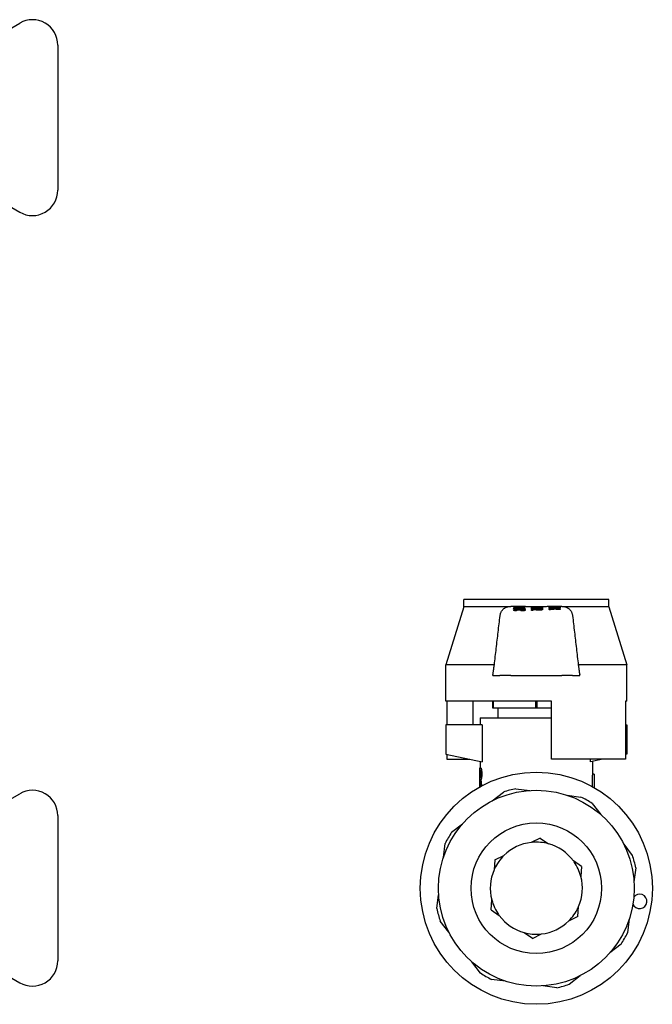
# Model space of a CAD drawing. Header units: millimetres. Extents: x 65 to 3510, y 33 to 336.
# Tile 6 of 6: x 374 to 462, y 198 to 333. Entities that reach past the tile are written whole.
import ezdxf

# ---------------------------------------------------------------- set-up
doc = ezdxf.new("R2010")
doc.units = ezdxf.units.MM
doc.layers.add('DETAIL', color=2, linetype='Continuous')

msp = doc.modelspace()

# ---------------------------------------------------------------- linework, layer by layer
at = {"layer": 'DETAIL'}
for p, q in [((371.2, 330.91), (374.49, 332.81)), ((379.74, 329.78), (379.74, 309.78)), ((371.2, 308.65), (374.49, 306.75)), ((455.74, 253.36), (435.74, 253.36)), ((435.74, 252.36), (435.74, 253.36)), ((455.74, 252.36), (455.74, 253.36)), ((435.74, 252.36), (433.24, 244.36)), ((441.77, 252.36), (435.74, 252.36)), ((442.59, 251.87), (442.59, 251.86)), ((442.6, 252.04), (442.6, 252.03)), ((442.63, 252.24), (443.79, 252.24)), ((442.63, 252.23), (442.63, 252.24)), ((444.15, 252.23), (442.63, 252.23)), ((442.63, 252.23), (442.63, 252.22)), ((444.15, 252.22), (442.63, 252.22)), ((442.63, 252.18), (442.77, 252.18)), ((442.63, 252.1), (442.63, 252.18)), ((442.79, 252.1), (442.63, 252.1)), ((442.63, 252.1), (442.63, 252.09)), ((442.79, 252.09), (442.63, 252.09)), ((442.79, 252.16), (442.79, 252.1)), ((442.79, 252.1), (442.79, 252.09)), ((442.99, 251.82), (442.99, 251.81)), ((443.38, 252), (443.38, 251.99)), ((443.59, 251.83), (443.75, 251.83)), ((443.59, 251.82), (443.59, 251.83)), ((444.07, 251.82), (443.59, 251.82)), ((443.59, 251.82), (443.59, 251.81)), ((444.07, 251.81), (443.59, 251.81)), ((443.63, 252.16), (443.63, 252.17)), ((443.63, 252.16), (443.63, 252.15)), ((443.71, 252.1), (443.71, 252.09)), ((443.79, 252.27), (443.9, 252.27)), ((443.79, 252.24), (443.79, 252.27)), ((443.83, 251.95), (443.83, 251.94)), ((443.96, 251.83), (444.07, 251.83)), ((444.07, 251.83), (444.07, 251.82)), ((444.07, 251.82), (444.07, 251.81)), ((444.15, 252.24), (444.15, 252.23)), ((444.15, 252.23), (444.15, 252.22)), ((444.15, 252.14), (444.15, 252.13)), ((444.15, 252.04), (444.15, 252.03)), ((444.19, 251.87), (444.19, 251.86)), ((444.23, 251.95), (444.23, 251.94)), ((445.08, 252.24), (446.41, 252.24)), ((445.08, 252.23), (445.08, 252.24)), ((446.41, 252.23), (445.08, 252.23)), ((445.08, 252.23), (445.08, 252.22)), ((446.41, 252.22), (445.08, 252.22)), ((445.08, 252.18), (446.58, 252.18)), ((445.08, 252.1), (445.08, 252.18)), ((445.24, 252.1), (445.08, 252.1)), ((445.08, 252.1), (445.08, 252.09)), ((445.24, 252.09), (445.08, 252.09)), ((445.08, 252.08), (446.58, 252.08)), ((445.08, 252.07), (445.08, 252.08)), ((446.15, 252.07), (445.08, 252.07)), ((445.08, 252.07), (445.08, 252.06)), ((445.08, 252.05), (446.15, 252.06)), ((445.68, 252.06), (445.08, 252.06)), ((445.08, 252.03), (445.08, 252.05)), ((446.15, 252.01), (445.08, 252.03)), ((445.08, 252.03), (445.08, 252.02)), ((445.68, 252.01), (445.08, 252.02)), ((445.08, 252.01), (446.15, 252.01)), ((445.08, 252), (445.08, 252.01)), ((446.58, 252), (445.08, 252)), ((445.08, 252), (445.08, 251.99)), ((446.58, 251.99), (445.08, 251.99)), ((445.08, 251.98), (446.58, 251.98)), ((445.08, 251.96), (445.08, 251.98)), ((445.66, 251.96), (445.08, 251.96)), ((445.08, 251.96), (445.08, 251.95)), ((445.66, 251.95), (445.08, 251.95)), ((445.08, 251.88), (445.26, 251.88)), ((445.08, 251.86), (445.08, 251.88)), ((445.26, 251.86), (445.08, 251.86)), ((445.08, 251.86), (445.08, 251.85)), ((445.26, 251.85), (445.08, 251.85)), ((445.24, 252.16), (445.24, 252.1)), ((445.78, 252.16), (445.24, 252.16)), ((445.78, 252.15), (445.24, 252.15)), ((445.24, 252.1), (445.24, 252.09)), ((445.26, 251.88), (445.26, 251.86)), ((445.26, 251.86), (445.26, 251.85)), ((446.58, 252.06), (445.59, 252.04)), ((445.59, 252.04), (446.58, 252.02)), ((445.59, 252.04), (445.59, 252.04)), ((445.66, 251.94), (445.66, 251.96)), ((445.66, 251.94), (445.66, 251.93)), ((445.78, 252.11), (445.78, 252.16)), ((445.95, 252.11), (445.78, 252.11)), ((445.78, 252.11), (445.78, 252.1)), ((445.95, 252.1), (445.78, 252.1)), ((446.58, 252.05), (445.82, 252.03)), ((445.83, 251.96), (445.83, 251.94)), ((446.41, 251.96), (445.83, 251.96)), ((446.41, 251.95), (445.83, 251.95)), ((445.95, 252.16), (445.95, 252.11)), ((446.41, 252.16), (445.95, 252.16)), ((446.41, 252.15), (445.95, 252.15)), ((445.95, 252.11), (445.95, 252.1)), ((446.12, 251.9), (446.12, 251.89)), ((446.15, 252.06), (446.15, 252.07)), ((446.15, 252.01), (446.15, 252.01)), ((446.41, 252.28), (446.58, 252.28)), ((446.41, 252.24), (446.41, 252.28)), ((446.41, 252.2), (446.41, 252.23)), ((446.58, 252.2), (446.41, 252.2)), ((446.41, 252.2), (446.41, 252.19)), ((446.58, 252.19), (446.41, 252.19)), ((446.41, 252.1), (446.41, 252.16)), ((446.58, 252.1), (446.41, 252.1)), ((446.41, 252.1), (446.41, 252.09)), ((446.58, 252.09), (446.41, 252.09)), ((446.41, 251.94), (446.41, 251.96)), ((446.58, 252.28), (446.58, 252.2)), ((446.58, 252.2), (446.58, 252.19)), ((446.58, 252.18), (446.58, 252.1)), ((446.58, 252.1), (446.58, 252.09)), ((446.58, 252.08), (446.58, 252.06)), ((446.58, 252.06), (446.58, 252.05)), ((446.58, 252.02), (446.58, 252)), ((446.58, 252), (446.58, 251.99)), ((446.58, 251.98), (446.58, 251.94)), ((446.58, 251.94), (446.58, 251.93)), ((447.53, 252.28), (449.03, 252.28)), ((447.53, 252.26), (447.53, 252.28)), ((448.6, 252.26), (447.53, 252.26)), ((447.53, 252.24), (448.6, 252.26)), ((447.53, 252.26), (447.53, 252.25)), ((448.13, 252.25), (447.53, 252.25)), ((447.53, 252.23), (447.53, 252.24)), ((448.6, 252.21), (447.53, 252.23)), ((447.53, 252.23), (447.53, 252.22)), ((448.13, 252.21), (447.53, 252.22)), ((447.53, 252.21), (448.6, 252.21)), ((447.53, 252.19), (447.53, 252.21)), ((449.03, 252.19), (447.53, 252.19)), ((447.53, 252.19), (447.53, 252.18)), ((447.53, 252.18), (449.03, 252.14)), ((447.53, 252.17), (447.53, 252.18)), ((449.03, 252.18), (447.53, 252.18)), ((447.98, 252.16), (447.53, 252.17)), ((447.53, 252.17), (447.53, 252.16)), ((447.98, 252.15), (447.53, 252.16)), ((449.03, 252.13), (447.53, 252.09)), ((447.53, 252.11), (447.98, 252.12)), ((447.53, 252.09), (447.53, 252.11)), ((447.53, 252.09), (447.53, 252.08)), ((447.53, 252.08), (448.31, 252.05)), ((447.53, 252.07), (447.53, 252.08)), ((448.14, 252.04), (447.53, 252.07)), ((447.53, 252.07), (447.53, 252.06)), ((448.02, 252.04), (447.53, 252.06)), ((447.53, 252.01), (448.14, 252.04)), ((448.32, 252.03), (447.53, 252)), ((448.32, 252.02), (447.53, 251.99)), ((447.53, 252), (447.53, 252.01)), ((447.53, 252), (447.53, 251.99)), ((447.53, 251.97), (447.71, 251.97)), ((447.53, 251.96), (447.53, 251.97)), ((447.71, 251.96), (447.53, 251.96)), ((447.53, 251.96), (447.53, 251.95)), ((447.71, 251.95), (447.53, 251.95)), ((449.03, 252.12), (447.59, 252.08)), ((447.71, 251.97), (447.71, 251.96)), ((447.71, 251.96), (447.71, 251.95)), ((447.98, 252.12), (447.98, 252.16)), ((449.03, 252.25), (448.04, 252.24)), ((448.04, 252.24), (448.04, 252.23)), ((448.04, 252.23), (449.03, 252.22)), ((448.15, 252.15), (448.15, 252.12)), ((448.68, 252.14), (448.15, 252.15)), ((448.56, 252.13), (448.15, 252.14)), ((448.15, 252.12), (448.68, 252.13)), ((449.03, 252.24), (448.27, 252.23)), ((448.31, 252.05), (449.03, 252.08)), ((449.03, 252), (448.32, 252.03)), ((448.32, 252.03), (448.32, 252.02)), ((449.03, 251.99), (448.32, 252.02)), ((449.03, 252.06), (448.47, 252.04)), ((448.47, 252.04), (449.03, 252.02)), ((448.6, 252.26), (448.6, 252.26)), ((448.6, 252.21), (448.6, 252.21)), ((449.03, 252.05), (448.6, 252.03)), ((448.68, 252.13), (448.68, 252.14)), ((449.03, 252.28), (449.03, 252.25)), ((449.03, 252.25), (449.03, 252.24)), ((449.03, 252.22), (449.03, 252.19)), ((449.03, 252.19), (449.03, 252.18)), ((449.03, 252.14), (449.03, 252.13)), ((449.03, 252.13), (449.03, 252.12)), ((449.03, 252.08), (449.03, 252.06)), ((449.03, 252.06), (449.03, 252.05)), ((449.03, 252.02), (449.03, 252)), ((449.03, 252), (449.03, 251.99)), ((455.74, 252.36), (449.71, 252.36)), ((455.74, 252.36), (458.24, 244.36)), ((439.95, 244.36), (433.24, 244.36)), ((433.24, 239.36), (433.24, 244.36)), ((458.24, 244.36), (451.52, 244.36)), ((458.24, 239.36), (458.24, 244.36)), ((439.74, 242.86), (439.75, 242.95)), ((451.74, 242.86), (451.73, 242.95)), ((439.74, 242.86), (440.73, 242.86)), ((442.22, 242.86), (440.73, 242.86)), ((442.22, 242.86), (449.25, 242.86)), ((450.75, 242.86), (449.25, 242.86)), ((450.75, 242.86), (451.74, 242.86)), ((447.84, 239.36), (433.24, 239.36)), ((433.42, 239.36), (433.42, 236.06)), ((436.99, 239.36), (436.99, 236.06)), ((439.74, 238.36), (439.74, 239.36)), ((439.79, 239.36), (439.79, 238.36)), ((445.69, 238.36), (445.69, 239.36)), ((445.79, 239.36), (445.79, 238.36)), ((447.84, 231.36), (447.84, 239.36)), ((458.24, 239.36), (458.06, 239.36)), ((458.06, 239.36), (458.06, 231.36)), ((439.79, 238.36), (439.74, 238.36)), ((445.69, 238.36), (439.79, 238.36)), ((440.49, 237.06), (440.49, 238.36)), ((445.79, 238.36), (445.69, 238.36)), ((447.84, 238.36), (445.79, 238.36)), ((437.99, 237.06), (447.84, 237.06)), ((437.99, 237.06), (437.99, 236.06)), ((438.25, 236.06), (433.24, 236.06)), ((433.24, 236.06), (433.24, 232.06)), ((438.25, 236.06), (438.25, 231)), ((458.06, 236.06), (458.24, 236.06)), ((458.24, 236.06), (458.24, 232.06)), ((433.24, 232.06), (438.25, 231)), ((433.42, 232.02), (433.42, 231.36)), ((433.42, 231.36), (436.56, 231.36)), ((437.99, 231.06), (437.99, 230.17)), ((458.06, 231.36), (447.84, 231.36)), ((453.22, 231), (453.22, 231.36)), ((454.91, 231.36), (453.22, 231)), ((453.49, 231.06), (453.49, 229.29)), ((458.24, 232.06), (458.06, 232.02)), ((437.97, 230.17), (438.03, 230.17)), ((437.97, 227.54), (437.97, 230.17)), ((437.98, 229.84), (437.98, 228.8)), ((437.98, 229.84), (438.02, 229.84)), ((438, 229.84), (438, 228.8)), ((438.03, 230.17), (438.05, 230.17)), ((437.98, 228.8), (438.03, 228.8)), ((437.98, 228.46), (437.98, 227.55)), ((437.98, 228.46), (438.02, 228.46)), ((438, 228.46), (438, 227.56)), ((438.08, 228.52), (438.1, 228.52)), ((438.2, 229.31), (438.22, 229.31)), ((453.74, 229.29), (453.49, 229.29)), ((453.74, 229.29), (453.74, 227.41)), ((439.67, 225.62), (441.2, 226.8)), ((442.93, 227.27), (444.85, 227.03)), ((371.2, 224.69), (374.49, 226.59)), ((449.98, 226.37), (451.9, 226.13)), ((453.45, 225.24), (454.63, 223.71)), ((379.74, 223.56), (379.74, 203.56)), ((434.05, 221.27), (435.58, 222.45)), ((446.27, 220.46), (445.02, 219.87)), ((445.19, 219.88), (445.11, 219.91)), ((446.27, 220.46), (447.42, 219.68)), ((432.92, 217.8), (433.17, 219.72)), ((457.8, 219.62), (458.98, 218.09)), ((440.02, 217.48), (439.92, 216.09)), ((440.02, 217.48), (441.27, 218.07)), ((451.99, 216.55), (450.85, 217.33)), ((450.94, 217.19), (450.92, 217.28)), ((439.99, 216.25), (439.92, 216.18)), ((451.99, 216.55), (451.88, 215.17)), ((459.45, 216.37), (459.21, 214.45)), ((432.02, 210.75), (432.27, 212.67)), ((439.49, 210.57), (439.59, 211.95)), ((439.49, 210.57), (440.63, 209.78)), ((451.45, 209.64), (451.56, 211.02)), ((451.49, 210.86), (451.55, 210.93)), ((433.68, 207.49), (432.49, 209.02)), ((440.53, 209.92), (440.55, 209.84)), ((451.45, 209.64), (450.2, 209.04)), ((458.55, 209.32), (458.31, 207.4)), ((445.2, 206.65), (444.06, 207.43)), ((445.2, 206.65), (446.45, 207.25)), ((446.28, 207.23), (446.37, 207.21)), ((457.42, 205.85), (455.89, 204.66)), ((371.2, 202.42), (374.49, 200.53)), ((438.03, 201.87), (436.84, 203.4)), ((441.5, 200.74), (439.58, 200.98)), ((451.8, 201.5), (450.27, 200.31)), ((448.55, 199.84), (446.63, 200.09))]:
    msp.add_line(p, q, dxfattribs=at)
at = {"layer": 'DETAIL', "flags": 128}
for points in [[(439.95, 244.36), (439.98, 244.64), (440.02, 244.92), (440.05, 245.2), (440.08, 245.49), (440.12, 245.77), (440.15, 246.05), (440.18, 246.33), (440.21, 246.61), (440.25, 246.9), (440.28, 247.18), (440.31, 247.46), (440.34, 247.74), (440.38, 248.02), (440.41, 248.31), (440.44, 248.59), (440.48, 248.87), (440.51, 249.15), (440.54, 249.43), (440.57, 249.72), (440.61, 250), (440.64, 250.28), (440.67, 250.56), (440.71, 250.84), (440.74, 251.13)], [(440.74, 251.13), (440.75, 251.19), (440.76, 251.26), (440.78, 251.33), (440.8, 251.4), (440.82, 251.47), (440.85, 251.53), (440.88, 251.6), (440.91, 251.66), (440.94, 251.73), (440.98, 251.79), (441.03, 251.85), (441.07, 251.9), (441.12, 251.96), (441.17, 252.01), (441.22, 252.06), (441.27, 252.1), (441.33, 252.14), (441.39, 252.18), (441.45, 252.22), (441.51, 252.25), (441.57, 252.28), (441.64, 252.31), (441.7, 252.34), (441.77, 252.36)], [(441.77, 252.36), (441.79, 252.36), (441.81, 252.37), (441.83, 252.37), (441.84, 252.38), (441.86, 252.38), (441.88, 252.38), (441.9, 252.39), (441.92, 252.39), (441.94, 252.39), (441.96, 252.4), (441.98, 252.4), (442, 252.4), (442.02, 252.4), (442.04, 252.41), (442.06, 252.41), (442.07, 252.41), (442.09, 252.41), (442.11, 252.41), (442.13, 252.41), (442.15, 252.41), (442.17, 252.41), (442.19, 252.41), (442.21, 252.41), (442.23, 252.41)], [(445.74, 252.36), (445.59, 252.36), (445.44, 252.36), (445.29, 252.36), (445.14, 252.36), (444.99, 252.36), (444.84, 252.36), (444.7, 252.36), (444.55, 252.36), (444.4, 252.36), (444.25, 252.37), (444.1, 252.37), (443.96, 252.37), (443.81, 252.37), (443.66, 252.38), (443.52, 252.38), (443.37, 252.38), (443.23, 252.39), (443.08, 252.39), (442.94, 252.39), (442.79, 252.4), (442.65, 252.4), (442.51, 252.4), (442.37, 252.41), (442.23, 252.41)], [(443.75, 251.83), (443.99, 251.84), (444.1, 251.86), (444.06, 251.89), (443.86, 251.91), (443.59, 251.92), (443.3, 251.92), (443.02, 251.91), (442.78, 251.9), (442.69, 251.87), (442.75, 251.85), (442.93, 251.83), (442.83, 251.83), (442.66, 251.85), (442.59, 251.87), (442.64, 251.9), (442.83, 251.92), (443.1, 251.93), (443.39, 251.93), (443.67, 251.93), (443.93, 251.92), (444.13, 251.9), (444.19, 251.87), (444.13, 251.85), (443.96, 251.83)], [(442.99, 251.81), (442.97, 251.81), (442.94, 251.81), (442.91, 251.81), (442.88, 251.82), (442.85, 251.82), (442.83, 251.82), (442.8, 251.82), (442.78, 251.82), (442.76, 251.83), (442.74, 251.83), (442.72, 251.83), (442.7, 251.83), (442.68, 251.84), (442.67, 251.84), (442.65, 251.84), (442.64, 251.84), (442.63, 251.85), (442.62, 251.85), (442.61, 251.85), (442.6, 251.85), (442.59, 251.86), (442.59, 251.86), (442.59, 251.86), (442.59, 251.86)], [(442.6, 252.04), (442.61, 252.04), (442.61, 252.05), (442.62, 252.05), (442.64, 252.05), (442.65, 252.06), (442.68, 252.06), (442.7, 252.06), (442.73, 252.07), (442.77, 252.07), (442.8, 252.07), (442.84, 252.07), (442.88, 252.07), (442.92, 252.08), (442.96, 252.08), (443, 252.08), (443.04, 252.08), (443.08, 252.08), (443.12, 252.08), (443.17, 252.08), (443.21, 252.08), (443.25, 252.08), (443.29, 252.08), (443.34, 252.08), (443.38, 252.08)], [(443.38, 252), (443.34, 252), (443.29, 252), (443.25, 252), (443.21, 252), (443.17, 252), (443.13, 252), (443.08, 252), (443.04, 252), (443, 252), (442.96, 252), (442.92, 252), (442.88, 252.01), (442.84, 252.01), (442.8, 252.01), (442.77, 252.01), (442.73, 252.01), (442.7, 252.02), (442.68, 252.02), (442.65, 252.02), (442.64, 252.02), (442.62, 252.03), (442.61, 252.03), (442.61, 252.04), (442.6, 252.04)], [(443.38, 251.99), (443.34, 251.99), (443.29, 251.99), (443.25, 251.99), (443.21, 251.99), (443.17, 251.99), (443.13, 251.99), (443.08, 251.99), (443.04, 251.99), (443, 251.99), (442.96, 251.99), (442.92, 251.99), (442.88, 252), (442.84, 252), (442.8, 252), (442.77, 252), (442.73, 252), (442.7, 252.01), (442.68, 252.01), (442.65, 252.01), (442.64, 252.01), (442.62, 252.02), (442.61, 252.02), (442.61, 252.03), (442.6, 252.03)], [(444.1, 251.86), (444.09, 251.87), (444.07, 251.88), (444.03, 251.88), (443.98, 251.89), (443.93, 251.89), (443.86, 251.9), (443.79, 251.9), (443.72, 251.9), (443.64, 251.91), (443.57, 251.91), (443.49, 251.91), (443.41, 251.91), (443.33, 251.91), (443.25, 251.91), (443.17, 251.91), (443.1, 251.9), (443.02, 251.9), (442.95, 251.9), (442.88, 251.9), (442.82, 251.89), (442.77, 251.89), (442.73, 251.88), (442.71, 251.87), (442.7, 251.87)], [(442.77, 252.18), (442.79, 252.18), (442.82, 252.18), (442.84, 252.17), (442.87, 252.17), (442.89, 252.17), (442.92, 252.17), (442.94, 252.17), (442.97, 252.17), (442.99, 252.17), (443.01, 252.17), (443.04, 252.16), (443.06, 252.16), (443.08, 252.16), (443.1, 252.16), (443.12, 252.16), (443.14, 252.16), (443.16, 252.15), (443.18, 252.15), (443.2, 252.15), (443.22, 252.15), (443.24, 252.15), (443.26, 252.14), (443.28, 252.14), (443.29, 252.14)], [(443.38, 252.06), (443.35, 252.06), (443.32, 252.06), (443.29, 252.06), (443.26, 252.06), (443.23, 252.06), (443.2, 252.06), (443.16, 252.06), (443.13, 252.06), (443.1, 252.06), (443.07, 252.06), (443.04, 252.06), (443.01, 252.06), (442.98, 252.06), (442.95, 252.06), (442.93, 252.06), (442.9, 252.06), (442.87, 252.06), (442.85, 252.05), (442.83, 252.05), (442.81, 252.05), (442.79, 252.05), (442.78, 252.04), (442.77, 252.04), (442.77, 252.04)], [(442.77, 252.04), (442.77, 252.04), (442.78, 252.03), (442.79, 252.03), (442.81, 252.03), (442.83, 252.03), (442.85, 252.03), (442.87, 252.02), (442.9, 252.02), (442.93, 252.02), (442.96, 252.02), (442.99, 252.02), (443.02, 252.02), (443.04, 252.02), (443.07, 252.02), (443.1, 252.02), (443.14, 252.02), (443.17, 252.02), (443.2, 252.02), (443.23, 252.02), (443.26, 252.02), (443.29, 252.02), (443.32, 252.02), (443.35, 252.02), (443.38, 252.02)], [(443.38, 252.05), (443.35, 252.05), (443.32, 252.05), (443.29, 252.05), (443.27, 252.05), (443.24, 252.05), (443.21, 252.05), (443.18, 252.05), (443.15, 252.05), (443.13, 252.05), (443.1, 252.05), (443.07, 252.05), (443.04, 252.05), (443.01, 252.05), (442.99, 252.05), (442.96, 252.05), (442.93, 252.05), (442.91, 252.05), (442.88, 252.05), (442.86, 252.04), (442.84, 252.04), (442.82, 252.04), (442.8, 252.04), (442.79, 252.04), (442.78, 252.03)], [(443.17, 252.13), (443.16, 252.13), (443.14, 252.13), (443.13, 252.13), (443.11, 252.14), (443.1, 252.14), (443.09, 252.14), (443.07, 252.14), (443.06, 252.14), (443.04, 252.14), (443.03, 252.14), (443.01, 252.14), (443, 252.15), (442.98, 252.15), (442.97, 252.15), (442.95, 252.15), (442.93, 252.15), (442.92, 252.15), (442.9, 252.15), (442.88, 252.15), (442.87, 252.16), (442.85, 252.16), (442.83, 252.16), (442.81, 252.16), (442.79, 252.16)], [(443.17, 252.12), (443.16, 252.12), (443.14, 252.12), (443.13, 252.12), (443.11, 252.13), (443.1, 252.13), (443.09, 252.13), (443.07, 252.13), (443.06, 252.13), (443.04, 252.13), (443.03, 252.13), (443.01, 252.13), (443, 252.14), (442.98, 252.14), (442.97, 252.14), (442.95, 252.14), (442.93, 252.14), (442.92, 252.14), (442.9, 252.14), (442.88, 252.14), (442.87, 252.15), (442.85, 252.15), (442.83, 252.15), (442.81, 252.15), (442.79, 252.15)], [(443.71, 252.1), (443.68, 252.1), (443.65, 252.1), (443.63, 252.1), (443.6, 252.1), (443.57, 252.1), (443.55, 252.1), (443.52, 252.1), (443.5, 252.1), (443.47, 252.11), (443.45, 252.11), (443.43, 252.11), (443.4, 252.11), (443.38, 252.11), (443.36, 252.11), (443.34, 252.11), (443.32, 252.12), (443.3, 252.12), (443.28, 252.12), (443.26, 252.12), (443.24, 252.12), (443.23, 252.12), (443.21, 252.13), (443.19, 252.13), (443.17, 252.13)], [(443.71, 252.09), (443.68, 252.09), (443.65, 252.09), (443.63, 252.09), (443.6, 252.09), (443.57, 252.09), (443.55, 252.09), (443.52, 252.09), (443.5, 252.09), (443.47, 252.1), (443.45, 252.1), (443.43, 252.1), (443.4, 252.1), (443.38, 252.1), (443.36, 252.1), (443.34, 252.1), (443.32, 252.11), (443.3, 252.11), (443.28, 252.11), (443.26, 252.11), (443.24, 252.11), (443.23, 252.11), (443.21, 252.12), (443.19, 252.12), (443.17, 252.12)], [(443.29, 252.14), (443.31, 252.14), (443.32, 252.14), (443.33, 252.14), (443.35, 252.13), (443.36, 252.13), (443.38, 252.13), (443.39, 252.13), (443.41, 252.13), (443.42, 252.13), (443.44, 252.13), (443.46, 252.13), (443.47, 252.12), (443.49, 252.12), (443.51, 252.12), (443.53, 252.12), (443.55, 252.12), (443.57, 252.12), (443.59, 252.12), (443.61, 252.12), (443.63, 252.12), (443.65, 252.12), (443.67, 252.12), (443.69, 252.12), (443.72, 252.12)], [(443.38, 252.08), (443.42, 252.08), (443.47, 252.08), (443.51, 252.08), (443.55, 252.08), (443.59, 252.08), (443.63, 252.08), (443.68, 252.08), (443.72, 252.08), (443.76, 252.08), (443.8, 252.08), (443.84, 252.08), (443.88, 252.07), (443.92, 252.07), (443.95, 252.07), (443.99, 252.07), (444.02, 252.07), (444.05, 252.06), (444.08, 252.06), (444.1, 252.06), (444.12, 252.05), (444.13, 252.05), (444.14, 252.05), (444.14, 252.04), (444.15, 252.04)], [(443.98, 252.04), (443.98, 252.04), (443.97, 252.04), (443.96, 252.05), (443.95, 252.05), (443.93, 252.05), (443.91, 252.05), (443.88, 252.06), (443.86, 252.06), (443.83, 252.06), (443.8, 252.06), (443.77, 252.06), (443.74, 252.06), (443.71, 252.06), (443.68, 252.06), (443.65, 252.06), (443.62, 252.06), (443.59, 252.06), (443.56, 252.06), (443.53, 252.06), (443.5, 252.06), (443.47, 252.06), (443.44, 252.06), (443.41, 252.06), (443.38, 252.06)], [(443.97, 252.03), (443.96, 252.04), (443.95, 252.04), (443.93, 252.04), (443.92, 252.04), (443.89, 252.04), (443.87, 252.05), (443.85, 252.05), (443.82, 252.05), (443.8, 252.05), (443.77, 252.05), (443.74, 252.05), (443.72, 252.05), (443.69, 252.05), (443.66, 252.05), (443.63, 252.05), (443.6, 252.05), (443.58, 252.05), (443.55, 252.05), (443.52, 252.05), (443.49, 252.05), (443.46, 252.05), (443.44, 252.05), (443.41, 252.05), (443.38, 252.05)], [(443.38, 252.02), (443.41, 252.02), (443.44, 252.02), (443.47, 252.02), (443.5, 252.02), (443.53, 252.02), (443.56, 252.02), (443.59, 252.02), (443.62, 252.02), (443.65, 252.02), (443.68, 252.02), (443.71, 252.02), (443.74, 252.02), (443.77, 252.02), (443.8, 252.02), (443.83, 252.02), (443.86, 252.02), (443.88, 252.02), (443.91, 252.03), (443.93, 252.03), (443.95, 252.03), (443.96, 252.03), (443.97, 252.03), (443.98, 252.04), (443.98, 252.04)], [(444.15, 252.04), (444.14, 252.04), (444.14, 252.03), (444.13, 252.03), (444.12, 252.02), (444.1, 252.02), (444.08, 252.02), (444.05, 252.02), (444.02, 252.01), (443.99, 252.01), (443.95, 252.01), (443.91, 252.01), (443.88, 252.01), (443.84, 252), (443.8, 252), (443.76, 252), (443.72, 252), (443.68, 252), (443.63, 252), (443.59, 252), (443.55, 252), (443.51, 252), (443.47, 252), (443.42, 252), (443.38, 252)], [(444.15, 252.03), (444.14, 252.03), (444.14, 252.02), (444.13, 252.02), (444.12, 252.01), (444.1, 252.01), (444.08, 252.01), (444.05, 252.01), (444.02, 252), (443.99, 252), (443.95, 252), (443.91, 252), (443.88, 252), (443.84, 251.99), (443.8, 251.99), (443.76, 251.99), (443.72, 251.99), (443.68, 251.99), (443.63, 251.99), (443.59, 251.99), (443.55, 251.99), (443.51, 251.99), (443.47, 251.99), (443.42, 251.99), (443.38, 251.99)], [(443.63, 252.17), (443.66, 252.17), (443.69, 252.17), (443.72, 252.17), (443.75, 252.17), (443.78, 252.17), (443.81, 252.17), (443.84, 252.17), (443.88, 252.17), (443.9, 252.17), (443.93, 252.17), (443.96, 252.17), (443.99, 252.16), (444.01, 252.16), (444.04, 252.16), (444.06, 252.16), (444.08, 252.16), (444.1, 252.15), (444.11, 252.15), (444.12, 252.15), (444.13, 252.15), (444.14, 252.14), (444.14, 252.14), (444.15, 252.14), (444.15, 252.14)], [(443.98, 252.14), (443.98, 252.14), (443.98, 252.14), (443.97, 252.14), (443.97, 252.14), (443.96, 252.14), (443.95, 252.15), (443.94, 252.15), (443.92, 252.15), (443.91, 252.15), (443.89, 252.15), (443.88, 252.15), (443.86, 252.15), (443.84, 252.15), (443.82, 252.15), (443.8, 252.16), (443.79, 252.16), (443.77, 252.16), (443.75, 252.16), (443.73, 252.16), (443.71, 252.16), (443.69, 252.16), (443.67, 252.16), (443.65, 252.16), (443.63, 252.16)], [(443.97, 252.13), (443.97, 252.13), (443.96, 252.13), (443.95, 252.14), (443.94, 252.14), (443.93, 252.14), (443.92, 252.14), (443.91, 252.14), (443.9, 252.14), (443.88, 252.14), (443.87, 252.14), (443.85, 252.14), (443.84, 252.14), (443.82, 252.14), (443.8, 252.15), (443.79, 252.15), (443.77, 252.15), (443.75, 252.15), (443.73, 252.15), (443.71, 252.15), (443.7, 252.15), (443.68, 252.15), (443.66, 252.15), (443.64, 252.15), (443.63, 252.15)], [(444.15, 252.14), (444.15, 252.13), (444.14, 252.13), (444.14, 252.13), (444.14, 252.13), (444.13, 252.12), (444.12, 252.12), (444.11, 252.12), (444.09, 252.12), (444.08, 252.11), (444.06, 252.11), (444.04, 252.11), (444.02, 252.11), (444, 252.11), (443.98, 252.11), (443.95, 252.11), (443.93, 252.1), (443.9, 252.1), (443.87, 252.1), (443.85, 252.1), (443.82, 252.1), (443.79, 252.1), (443.76, 252.1), (443.74, 252.1), (443.71, 252.1)], [(444.15, 252.13), (444.15, 252.12), (444.14, 252.12), (444.14, 252.12), (444.14, 252.12), (444.13, 252.11), (444.12, 252.11), (444.11, 252.11), (444.09, 252.11), (444.08, 252.1), (444.06, 252.1), (444.04, 252.1), (444.02, 252.1), (444, 252.1), (443.98, 252.1), (443.95, 252.1), (443.93, 252.09), (443.9, 252.09), (443.87, 252.09), (443.85, 252.09), (443.82, 252.09), (443.79, 252.09), (443.76, 252.09), (443.74, 252.09), (443.71, 252.09)], [(443.72, 252.12), (443.73, 252.12), (443.75, 252.12), (443.76, 252.12), (443.78, 252.12), (443.8, 252.12), (443.81, 252.12), (443.83, 252.12), (443.84, 252.12), (443.86, 252.12), (443.87, 252.12), (443.89, 252.12), (443.9, 252.12), (443.91, 252.12), (443.93, 252.12), (443.94, 252.12), (443.95, 252.13), (443.96, 252.13), (443.96, 252.13), (443.97, 252.13), (443.97, 252.13), (443.98, 252.13), (443.98, 252.13), (443.98, 252.13), (443.98, 252.14)], [(444.04, 251.93), (444.01, 251.93), (443.98, 251.93), (443.96, 251.93), (443.93, 251.93), (443.91, 251.94), (443.89, 251.94), (443.87, 251.94), (443.86, 251.94), (443.84, 251.94), (443.84, 251.94), (443.83, 251.95), (443.83, 251.95), (443.83, 251.95), (443.83, 251.95), (443.84, 251.96), (443.85, 251.96), (443.86, 251.96), (443.88, 251.96), (443.89, 251.96), (443.92, 251.96), (443.94, 251.97), (443.96, 251.97), (443.99, 251.97), (444.02, 251.97)], [(444.04, 251.92), (444.02, 251.92), (444.01, 251.92), (444, 251.92), (443.98, 251.92), (443.97, 251.92), (443.96, 251.92), (443.94, 251.92), (443.93, 251.92), (443.92, 251.93), (443.91, 251.93), (443.9, 251.93), (443.89, 251.93), (443.88, 251.93), (443.87, 251.93), (443.86, 251.93), (443.85, 251.93), (443.85, 251.93), (443.84, 251.93), (443.84, 251.93), (443.83, 251.94), (443.83, 251.94), (443.83, 251.94), (443.83, 251.94), (443.83, 251.94)], [(443.9, 252.27), (443.9, 252.26), (443.9, 252.26), (443.9, 252.26), (443.9, 252.26), (443.9, 252.26), (443.91, 252.26), (443.91, 252.25), (443.92, 252.25), (443.92, 252.25), (443.93, 252.25), (443.94, 252.25), (443.95, 252.25), (443.96, 252.24), (443.97, 252.24), (443.99, 252.24), (444, 252.24), (444.02, 252.24), (444.04, 252.24), (444.05, 252.24), (444.07, 252.24), (444.09, 252.24), (444.11, 252.24), (444.13, 252.24), (444.15, 252.24)], [(443.91, 251.95), (443.9, 251.95), (443.9, 251.95), (443.9, 251.95), (443.9, 251.95), (443.9, 251.95), (443.91, 251.95), (443.91, 251.94), (443.92, 251.94), (443.93, 251.94), (443.95, 251.94), (443.96, 251.94), (443.98, 251.94), (443.99, 251.94), (444.01, 251.94), (444.03, 251.94), (444.04, 251.94), (444.06, 251.94), (444.08, 251.94), (444.09, 251.94), (444.11, 251.94), (444.12, 251.94), (444.13, 251.94), (444.14, 251.94), (444.15, 251.95)], [(444.15, 251.95), (444.16, 251.95), (444.16, 251.95), (444.16, 251.95), (444.16, 251.95), (444.15, 251.95), (444.14, 251.95), (444.14, 251.95), (444.13, 251.96), (444.11, 251.96), (444.1, 251.96), (444.09, 251.96), (444.07, 251.96), (444.06, 251.96), (444.04, 251.96), (444.03, 251.96), (444.01, 251.96), (443.99, 251.96), (443.98, 251.96), (443.96, 251.96), (443.95, 251.96), (443.93, 251.96), (443.92, 251.96), (443.91, 251.96), (443.91, 251.95)], [(444.14, 251.94), (444.14, 251.94), (444.13, 251.95), (444.12, 251.95), (444.11, 251.95), (444.1, 251.95), (444.1, 251.95), (444.08, 251.95), (444.07, 251.95), (444.06, 251.95), (444.05, 251.95), (444.04, 251.95), (444.03, 251.95), (444.02, 251.95), (444, 251.95), (443.99, 251.95), (443.98, 251.95), (443.97, 251.95), (443.96, 251.95), (443.95, 251.95), (443.94, 251.95), (443.93, 251.95), (443.92, 251.95), (443.92, 251.95), (443.91, 251.94)], [(444.02, 251.97), (444.04, 251.97), (444.07, 251.97), (444.09, 251.97), (444.12, 251.97), (444.14, 251.96), (444.16, 251.96), (444.18, 251.96), (444.19, 251.96), (444.21, 251.96), (444.22, 251.95), (444.22, 251.95), (444.23, 251.95), (444.23, 251.95), (444.22, 251.95), (444.22, 251.94), (444.21, 251.94), (444.2, 251.94), (444.18, 251.94), (444.16, 251.94), (444.14, 251.93), (444.11, 251.93), (444.09, 251.93), (444.06, 251.93), (444.04, 251.93)], [(444.23, 251.94), (444.23, 251.94), (444.23, 251.94), (444.22, 251.94), (444.22, 251.94), (444.22, 251.93), (444.21, 251.93), (444.21, 251.93), (444.21, 251.93), (444.2, 251.93), (444.19, 251.93), (444.19, 251.93), (444.18, 251.93), (444.17, 251.93), (444.16, 251.93), (444.15, 251.93), (444.14, 251.92), (444.12, 251.92), (444.11, 251.92), (444.1, 251.92), (444.09, 251.92), (444.08, 251.92), (444.06, 251.92), (444.05, 251.92), (444.04, 251.92)], [(444.19, 251.86), (444.19, 251.86), (444.19, 251.86), (444.19, 251.86), (444.19, 251.86), (444.18, 251.86), (444.18, 251.85), (444.18, 251.85), (444.17, 251.85), (444.17, 251.85), (444.16, 251.85), (444.16, 251.85), (444.15, 251.85), (444.15, 251.84), (444.14, 251.84), (444.13, 251.84), (444.13, 251.84), (444.12, 251.84), (444.11, 251.84), (444.1, 251.84), (444.09, 251.83), (444.09, 251.83), (444.08, 251.83), (444.07, 251.83), (444.06, 251.83)], [(446.12, 251.9), (446.09, 251.9), (446.06, 251.9), (446.02, 251.9), (445.99, 251.9), (445.96, 251.9), (445.93, 251.9), (445.91, 251.9), (445.88, 251.9), (445.85, 251.91), (445.83, 251.91), (445.8, 251.91), (445.78, 251.91), (445.76, 251.91), (445.74, 251.91), (445.72, 251.92), (445.71, 251.92), (445.7, 251.92), (445.69, 251.92), (445.68, 251.93), (445.67, 251.93), (445.67, 251.93), (445.66, 251.93), (445.66, 251.94), (445.66, 251.94)], [(446.12, 251.89), (446.09, 251.89), (446.06, 251.89), (446.02, 251.89), (445.99, 251.89), (445.96, 251.89), (445.93, 251.89), (445.91, 251.89), (445.88, 251.89), (445.85, 251.9), (445.83, 251.9), (445.8, 251.9), (445.78, 251.9), (445.76, 251.9), (445.74, 251.9), (445.72, 251.91), (445.71, 251.91), (445.7, 251.91), (445.69, 251.91), (445.68, 251.92), (445.67, 251.92), (445.67, 251.92), (445.66, 251.92), (445.66, 251.93), (445.66, 251.93)], [(449.24, 252.41), (449.1, 252.41), (448.96, 252.4), (448.82, 252.4), (448.68, 252.4), (448.54, 252.39), (448.39, 252.39), (448.25, 252.39), (448.1, 252.38), (447.96, 252.38), (447.81, 252.38), (447.67, 252.37), (447.52, 252.37), (447.37, 252.37), (447.22, 252.37), (447.08, 252.36), (446.93, 252.36), (446.78, 252.36), (446.63, 252.36), (446.48, 252.36), (446.33, 252.36), (446.18, 252.36), (446.03, 252.36), (445.89, 252.36), (445.74, 252.36)], [(445.83, 251.94), (445.83, 251.94), (445.83, 251.94), (445.83, 251.94), (445.83, 251.94), (445.83, 251.94), (445.84, 251.93), (445.84, 251.93), (445.85, 251.93), (445.86, 251.93), (445.86, 251.93), (445.87, 251.92), (445.89, 251.92), (445.9, 251.92), (445.91, 251.92), (445.93, 251.92), (445.95, 251.92), (445.97, 251.92), (445.99, 251.92), (446.01, 251.92), (446.03, 251.92), (446.05, 251.92), (446.07, 251.92), (446.1, 251.92), (446.12, 251.92)], [(446.12, 251.92), (446.14, 251.92), (446.16, 251.92), (446.18, 251.92), (446.2, 251.92), (446.22, 251.92), (446.24, 251.92), (446.26, 251.92), (446.28, 251.92), (446.3, 251.92), (446.32, 251.92), (446.34, 251.92), (446.35, 251.92), (446.36, 251.92), (446.37, 251.93), (446.38, 251.93), (446.39, 251.93), (446.39, 251.93), (446.4, 251.93), (446.4, 251.94), (446.4, 251.94), (446.41, 251.94), (446.41, 251.94), (446.41, 251.94), (446.41, 251.94)], [(446.58, 251.94), (446.58, 251.94), (446.57, 251.93), (446.57, 251.93), (446.56, 251.93), (446.56, 251.93), (446.55, 251.92), (446.54, 251.92), (446.53, 251.92), (446.51, 251.92), (446.49, 251.91), (446.48, 251.91), (446.45, 251.91), (446.43, 251.91), (446.41, 251.91), (446.38, 251.9), (446.36, 251.9), (446.33, 251.9), (446.3, 251.9), (446.27, 251.9), (446.24, 251.9), (446.21, 251.9), (446.18, 251.9), (446.15, 251.9), (446.12, 251.9)], [(446.58, 251.93), (446.58, 251.93), (446.57, 251.92), (446.57, 251.92), (446.56, 251.92), (446.56, 251.92), (446.55, 251.91), (446.54, 251.91), (446.53, 251.91), (446.51, 251.91), (446.49, 251.9), (446.48, 251.9), (446.45, 251.9), (446.43, 251.9), (446.41, 251.9), (446.38, 251.9), (446.36, 251.89), (446.33, 251.89), (446.3, 251.89), (446.27, 251.89), (446.24, 251.89), (446.21, 251.89), (446.18, 251.89), (446.15, 251.89), (446.12, 251.89)], [(449.24, 252.41), (449.26, 252.41), (449.28, 252.41), (449.3, 252.41), (449.32, 252.41), (449.34, 252.41), (449.36, 252.41), (449.38, 252.41), (449.4, 252.41), (449.42, 252.41), (449.44, 252.41), (449.46, 252.4), (449.48, 252.4), (449.5, 252.4), (449.52, 252.4), (449.54, 252.39), (449.55, 252.39), (449.57, 252.39), (449.59, 252.38), (449.61, 252.38), (449.63, 252.38), (449.65, 252.37), (449.67, 252.37), (449.69, 252.36), (449.71, 252.36)], [(449.71, 252.36), (449.77, 252.34), (449.84, 252.31), (449.9, 252.29), (449.96, 252.25), (450.03, 252.22), (450.09, 252.18), (450.14, 252.14), (450.2, 252.1), (450.25, 252.06), (450.31, 252.01), (450.36, 251.96), (450.4, 251.9), (450.45, 251.85), (450.49, 251.79), (450.53, 251.73), (450.57, 251.66), (450.6, 251.6), (450.63, 251.54), (450.65, 251.47), (450.68, 251.4), (450.7, 251.33), (450.71, 251.26), (450.73, 251.19), (450.74, 251.13)], [(450.74, 251.13), (450.77, 250.84), (450.8, 250.56), (450.83, 250.28), (450.87, 250), (450.9, 249.72), (450.93, 249.43), (450.97, 249.15), (451, 248.87), (451.03, 248.59), (451.06, 248.31), (451.1, 248.02), (451.13, 247.74), (451.16, 247.46), (451.2, 247.18), (451.23, 246.9), (451.26, 246.61), (451.29, 246.33), (451.33, 246.05), (451.36, 245.77), (451.39, 245.49), (451.42, 245.2), (451.46, 244.92), (451.49, 244.64), (451.52, 244.36)], [(439.75, 242.95), (439.76, 243.01), (439.77, 243.07), (439.77, 243.13), (439.78, 243.19), (439.79, 243.25), (439.8, 243.3), (439.81, 243.36), (439.82, 243.42), (439.83, 243.48), (439.83, 243.54), (439.84, 243.6), (439.85, 243.66), (439.86, 243.71), (439.87, 243.77), (439.88, 243.83), (439.89, 243.89), (439.89, 243.95), (439.9, 244.01), (439.91, 244.06), (439.92, 244.12), (439.93, 244.18), (439.94, 244.24), (439.94, 244.3), (439.95, 244.36)], [(451.52, 244.36), (451.53, 244.3), (451.54, 244.24), (451.55, 244.18), (451.56, 244.12), (451.56, 244.06), (451.57, 244.01), (451.58, 243.95), (451.59, 243.89), (451.6, 243.83), (451.61, 243.77), (451.61, 243.71), (451.62, 243.66), (451.63, 243.6), (451.64, 243.54), (451.65, 243.48), (451.66, 243.42), (451.67, 243.36), (451.67, 243.3), (451.68, 243.25), (451.69, 243.19), (451.7, 243.13), (451.71, 243.07), (451.72, 243.01), (451.73, 242.95)], [(438.12, 229.31), (438.12, 229.35), (438.12, 229.4), (438.12, 229.43), (438.12, 229.47), (438.11, 229.51), (438.11, 229.55), (438.11, 229.58), (438.1, 229.62), (438.1, 229.65), (438.09, 229.68), (438.09, 229.71), (438.08, 229.73), (438.08, 229.75), (438.07, 229.77), (438.06, 229.78), (438.06, 229.8), (438.05, 229.81), (438.05, 229.82), (438.04, 229.82), (438.04, 229.83), (438.03, 229.83), (438.03, 229.84), (438.02, 229.84), (438.02, 229.84)], [(438.03, 230.17), (438.04, 230.17), (438.04, 230.17), (438.05, 230.16), (438.06, 230.15), (438.07, 230.14), (438.08, 230.13), (438.09, 230.11), (438.1, 230.09), (438.11, 230.06), (438.12, 230.03), (438.13, 230), (438.14, 229.97), (438.15, 229.92), (438.16, 229.88), (438.17, 229.83), (438.18, 229.78), (438.18, 229.72), (438.19, 229.67), (438.19, 229.61), (438.2, 229.55), (438.2, 229.49), (438.2, 229.43), (438.2, 229.38), (438.2, 229.31)], [(438.05, 230.17), (438.06, 230.17), (438.06, 230.17), (438.07, 230.16), (438.08, 230.15), (438.09, 230.14), (438.1, 230.13), (438.11, 230.11), (438.12, 230.09), (438.13, 230.06), (438.14, 230.03), (438.15, 230), (438.16, 229.97), (438.17, 229.92), (438.18, 229.88), (438.19, 229.83), (438.2, 229.78), (438.2, 229.72), (438.21, 229.67), (438.21, 229.61), (438.22, 229.55), (438.22, 229.49), (438.22, 229.43), (438.22, 229.38), (438.22, 229.31)], [(438.09, 227.61), (438.08, 227.64), (438.08, 227.68), (438.08, 227.72), (438.07, 227.75), (438.07, 227.79), (438.07, 227.82), (438.07, 227.86), (438.06, 227.89), (438.06, 227.93), (438.06, 227.96), (438.06, 228), (438.05, 228.04), (438.05, 228.07), (438.05, 228.11), (438.05, 228.14), (438.04, 228.18), (438.04, 228.21), (438.04, 228.25), (438.04, 228.28), (438.03, 228.32), (438.03, 228.36), (438.03, 228.39), (438.03, 228.43), (438.02, 228.46)], [(438.03, 228.8), (438.03, 228.8), (438.04, 228.8), (438.04, 228.8), (438.05, 228.81), (438.05, 228.82), (438.06, 228.83), (438.06, 228.84), (438.07, 228.85), (438.08, 228.87), (438.08, 228.88), (438.09, 228.9), (438.09, 228.92), (438.1, 228.94), (438.1, 228.97), (438.1, 229), (438.11, 229.03), (438.11, 229.06), (438.11, 229.09), (438.11, 229.13), (438.12, 229.16), (438.12, 229.2), (438.12, 229.23), (438.12, 229.27), (438.12, 229.31)], [(438.2, 229.31), (438.2, 229.25), (438.2, 229.21), (438.2, 229.17), (438.2, 229.13), (438.2, 229.08), (438.19, 229.04), (438.19, 228.99), (438.19, 228.95), (438.18, 228.91), (438.18, 228.87), (438.17, 228.83), (438.17, 228.8), (438.16, 228.77), (438.15, 228.73), (438.15, 228.7), (438.14, 228.67), (438.13, 228.64), (438.12, 228.62), (438.12, 228.6), (438.11, 228.58), (438.1, 228.56), (438.09, 228.54), (438.09, 228.53), (438.08, 228.52)], [(438.08, 228.52), (438.08, 228.48), (438.09, 228.44), (438.09, 228.41), (438.09, 228.37), (438.09, 228.34), (438.1, 228.3), (438.1, 228.26), (438.1, 228.23), (438.11, 228.19), (438.11, 228.16), (438.12, 228.12), (438.12, 228.08), (438.12, 228.05), (438.13, 228.01), (438.13, 227.98), (438.13, 227.94), (438.14, 227.9), (438.14, 227.87), (438.14, 227.83), (438.15, 227.8), (438.15, 227.76), (438.16, 227.72), (438.16, 227.69), (438.16, 227.65)], [(438.22, 229.31), (438.22, 229.25), (438.22, 229.21), (438.22, 229.17), (438.22, 229.13), (438.22, 229.08), (438.21, 229.04), (438.21, 228.99), (438.21, 228.95), (438.2, 228.91), (438.2, 228.87), (438.19, 228.83), (438.19, 228.8), (438.18, 228.77), (438.17, 228.73), (438.17, 228.7), (438.16, 228.67), (438.15, 228.64), (438.14, 228.62), (438.14, 228.6), (438.13, 228.57), (438.12, 228.56), (438.11, 228.54), (438.11, 228.53), (438.1, 228.52)], [(438.1, 228.52), (438.1, 228.48), (438.1, 228.44), (438.11, 228.41), (438.11, 228.37), (438.11, 228.34), (438.12, 228.3), (438.12, 228.27), (438.12, 228.23), (438.13, 228.2), (438.13, 228.16), (438.13, 228.12), (438.14, 228.09), (438.14, 228.05), (438.15, 228.02), (438.15, 227.98), (438.15, 227.95), (438.16, 227.91), (438.16, 227.87), (438.16, 227.84), (438.17, 227.8), (438.17, 227.77), (438.18, 227.73), (438.18, 227.7), (438.18, 227.66)], [(453.49, 229.29), (453.49, 229.29), (453.49, 229.28), (453.48, 229.27), (453.48, 229.26), (453.48, 229.24), (453.48, 229.22), (453.47, 229.19), (453.47, 229.16), (453.47, 229.12), (453.46, 229.09), (453.46, 229.04), (453.46, 229), (453.45, 228.95), (453.45, 228.9), (453.44, 228.85), (453.44, 228.79), (453.44, 228.73), (453.43, 228.68), (453.43, 228.61), (453.43, 228.55), (453.43, 228.49), (453.42, 228.42), (453.42, 228.36), (453.42, 228.29)], [(453.42, 228.29), (453.42, 228.26), (453.42, 228.23), (453.42, 228.19), (453.42, 228.16), (453.42, 228.13), (453.43, 228.09), (453.43, 228.06), (453.43, 228.03), (453.43, 228), (453.43, 227.96), (453.43, 227.93), (453.43, 227.9), (453.43, 227.87), (453.44, 227.84), (453.44, 227.81), (453.44, 227.78), (453.44, 227.75), (453.44, 227.73), (453.45, 227.7), (453.45, 227.67), (453.45, 227.65), (453.45, 227.62), (453.45, 227.6), (453.46, 227.57)]]:
    msp.add_lwpolyline(points, dxfattribs=at)
at = {"layer": 'DETAIL'}
for radius in [16, 13.5, 9]:
    msp.add_circle((445.74, 213.56), radius, dxfattribs=at)
for centre, radius, start, end in [((376.24, 329.78), 3.5, 0, 120), ((376.24, 309.78), 3.5, 240, 0), ((376.24, 223.56), 3.5, 0, 120), ((445.74, 213.56), 14, 101.5775, 108.8991), ((445.74, 213.56), 14, 56.5775, 63.8991), ((445.74, 213.56), 14, 146.5775, 153.8991), ((445.74, 213.56), 6.35, 74.6731, 94.9071), ((445.74, 213.56), 6.35, 96.4497, 134.6731), ((445.74, 213.56), 6.35, 36.4497, 74.6731), ((445.74, 213.56), 6.35, 134.6731, 154.9071), ((445.74, 213.56), 6.35, 14.6731, 34.9071), ((445.74, 213.56), 14, 11.5775, 18.8991), ((445.74, 213.56), 6.35, 156.4497, 194.6731), ((445.74, 213.56), 6.35, 336.4497, 14.6731), ((445.74, 213.56), 6.35, 194.6731, 214.9071), ((460, 211.74), 1, 199.9767, 145.4999), ((445.74, 213.56), 14, 191.5775, 198.8991), ((445.74, 213.56), 6.35, 314.6731, 334.9071), ((445.74, 213.56), 6.35, 216.4497, 254.6731), ((445.74, 213.56), 6.35, 276.4497, 314.6731), ((445.74, 213.56), 6.35, 254.6731, 274.9071), ((445.74, 213.56), 14, 326.5775, 333.8991), ((376.24, 203.56), 3.5, 240, 0), ((445.74, 213.56), 14, 236.5775, 243.8991), ((445.74, 213.56), 14, 281.5775, 288.8991)]:
    msp.add_arc(centre, radius, start, end, dxfattribs=at)

doc.saveas('drawing.dxf')
